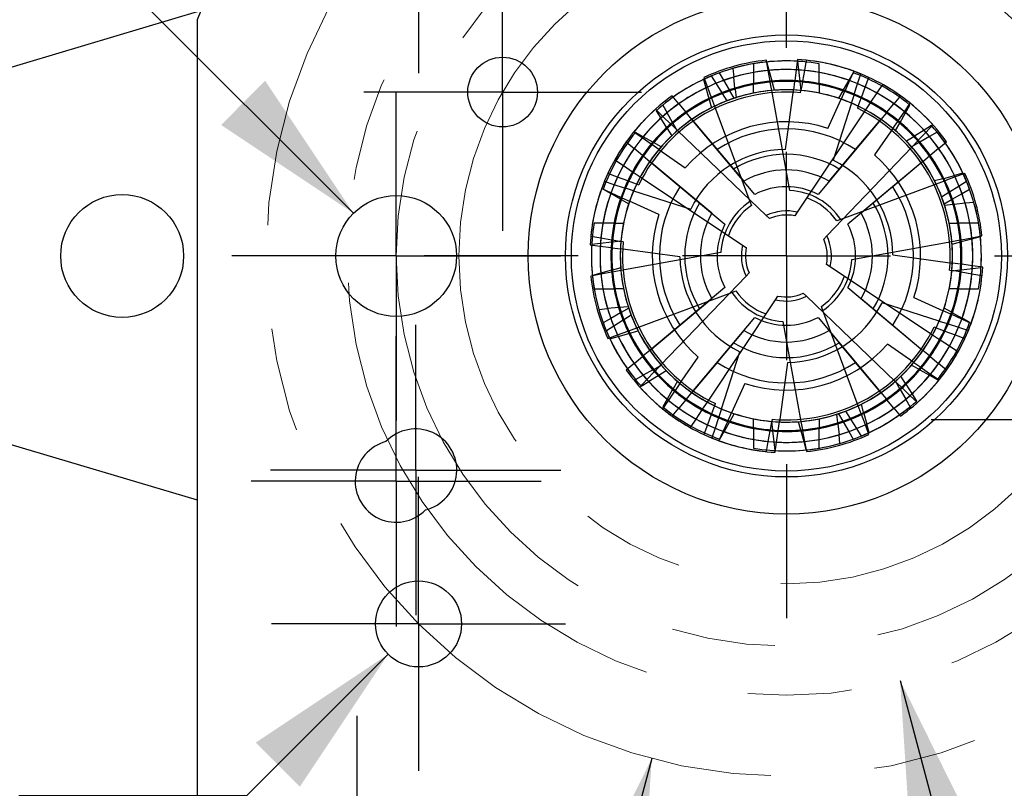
# Model space of a CAD drawing. Header units: inches. Extents: x 0 to 11, y 0 to 8.5.
# Tile 6 of 23: x 3.465 to 4.411, y 3.06 to 3.799. Entities that reach past the tile are written whole.
import ezdxf

# ---------------------------------------------------------------- set-up
doc = ezdxf.new("R2010")
doc.units = ezdxf.units.IN
doc.header["$MEASUREMENT"] = 0
doc.linetypes.add('CENTERX2', pattern=[0.8, 0.5, -0.1, 0.1, -0.1])
doc.layers.add('CENTER', color=40, linetype='CENTERX2')
doc.layers.add('DIMENSIONS', color=140, linetype='Continuous', lineweight=25)
doc.styles.add('SLDTEXTSTYLE0', font='TXT', dxfattribs={"width": 0.75})
doc.dimstyles.new('SLDDIMSTYLE4', dxfattribs={"dimtxt": 0.125, "dimasz": 0.15, "dimexe": 0, "dimexo": 0.0625, "dimgap": 0.03125, "dimtad": 0, "dimtih": 1, "dimtoh": 1, "dimrnd": 1e-09, "dimdsep": 46, "dimtxsty": 'SLDTEXTSTYLE0', "dimsah": 1, "dimcen": 0, "dimadec": 0, "dimazin": 2, "dimtfac": 1, "dimtofl": 0, "dimtmove": 0, "dimatfit": 3, "dimfxl": 0, "dimfrac": 2, "dimtolj": 1, "dimtzin": 12, "dimarcsym": 0})
doc.dimstyles.new('SLDDIMSTYLE7', dxfattribs={"dimtxt": 0.125, "dimasz": 0.15, "dimexe": 0, "dimexo": 0.0625, "dimgap": 0.03125, "dimtad": 0, "dimtih": 1, "dimtoh": 1, "dimrnd": 1e-09, "dimzin": 4, "dimdsep": 46, "dimtxsty": 'SLDTEXTSTYLE0', "dimsah": 1, "dimcen": 0, "dimadec": 0, "dimazin": 1, "dimtfac": 1, "dimtofl": 0, "dimtmove": 0, "dimatfit": 3, "dimfxl": 0, "dimfrac": 2, "dimtolj": 1, "dimtzin": 12, "dimarcsym": 0})
doc.dimstyles.new('SLDDIMSTYLE8', dxfattribs={"dimtxt": 0.125, "dimasz": 0.15, "dimexe": 0, "dimexo": 0.0625, "dimgap": 0.03125, "dimtad": 0, "dimtih": 1, "dimtoh": 1, "dimrnd": 1e-09, "dimdsep": 46, "dimtxsty": 'SLDTEXTSTYLE0', "dimsah": 1, "dimcen": 0, "dimadec": 0, "dimazin": 2, "dimtfac": 1, "dimtofl": 0, "dimtmove": 0, "dimatfit": 3, "dimfxl": 0, "dimfrac": 2, "dimtolj": 1, "dimtzin": 12, "dimarcsym": 0})

# ---------------------------------------------------------------- blocks, each defined once
blk = doc.blocks.new('_D_9')
at = {"layer": 'DIMENSIONS'}
for p, q in [((4.07236, 3.08908), (3.77513, 1.97981)), ((3.10761, 1.99822), (3.06952, 1.99822)), ((3.06952, 1.99822), (3.06952, 1.79978)), ((3.43087, 1.99822), (3.46896, 1.99822)), ((3.46896, 1.99822), (3.46896, 1.79978)), ((3.77513, 1.97981), (3.52513, 1.97981)), ((3.06952, 1.79978), (3.10761, 1.79978)), ((3.46896, 1.79978), (3.43087, 1.79978))]:
    blk.add_line(p, q, dxfattribs=at)
blk.add_solid([(4.07236, 3.08908), (4.00456, 2.95195), (4.06251, 2.93643)], dxfattribs=at)
at = {"layer": 'DIMENSIONS', "char_height": 0.125, "attachment_point": 1, "style": 'SLDTEXTSTYLE0'}
for s, insert in [('%%c', (3.01335, 2.18474)), ('1.00', (3.20187, 2.18474)), ('25.4', (3.10761, 1.96091))]:
    blk.add_mtext(s, dxfattribs=dict(at, insert=insert))
blk = doc.blocks.new('_D_10')
at = {"layer": 'DIMENSIONS'}
for p, q in [((4.31104, 3.16425), (4.6447, 1.91899)), ((4.98896, 1.9374), (4.95087, 1.9374)), ((4.95087, 1.9374), (4.95087, 1.73896)), ((5.31222, 1.9374), (5.35031, 1.9374)), ((5.35031, 1.9374), (5.35031, 1.73896)), ((4.6447, 1.91899), (4.8947, 1.91899)), ((4.95087, 1.73896), (4.98896, 1.73896)), ((5.35031, 1.73896), (5.31222, 1.73896))]:
    blk.add_line(p, q, dxfattribs=at)
blk.add_solid([(4.31104, 3.16425), (4.32088, 3.01159), (4.37884, 3.02712)], dxfattribs=at)
at = {"layer": 'DIMENSIONS', "char_height": 0.125, "attachment_point": 1, "style": 'SLDTEXTSTYLE0'}
for s, insert in [('%%c', (4.8947, 2.12392)), ('0.84', (5.08322, 2.12392)), ('21.4', (4.98896, 1.90009))]:
    blk.add_mtext(s, dxfattribs=dict(at, insert=insert))
blk = doc.blocks.new('_D_11')
at = {"layer": 'DIMENSIONS'}
for p, q in [((3.14276, 4.26852), (3.10467, 4.26852)), ((3.10467, 4.26852), (3.10467, 4.07008)), ((3.46602, 4.26852), (3.50411, 4.26852)), ((3.50411, 4.26852), (3.50411, 4.07008)), ((3.81028, 4.25012), (3.56028, 4.25012)), ((4.01427, 3.8968), (3.81028, 4.25012)), ((3.10467, 4.07008), (3.14276, 4.07008)), ((3.50411, 4.07008), (3.46602, 4.07008))]:
    blk.add_line(p, q, dxfattribs=at)
blk.add_solid([(4.01427, 3.8968), (3.96525, 4.0417), (3.91329, 4.0117)], dxfattribs=at)
at = {"layer": 'DIMENSIONS', "char_height": 0.125, "attachment_point": 1, "style": 'SLDTEXTSTYLE0'}
for s, insert in [('%%c', (3.0485, 4.45505)), ('0.75', (3.23702, 4.45505)), ('19.1', (3.14276, 4.23122))]:
    blk.add_mtext(s, dxfattribs=dict(at, insert=insert))
blk = doc.blocks.new('_D_12')
at = {"layer": 'DIMENSIONS'}
for p, q in [((5.00028, 4.37723), (4.96219, 4.37723)), ((4.96219, 4.37723), (4.96219, 4.17879)), ((5.32354, 4.37723), (5.36163, 4.37723)), ((5.36163, 4.37723), (5.36163, 4.17879)), ((4.35925, 3.84481), (4.65602, 4.35882)), ((4.65602, 4.35882), (4.90602, 4.35882)), ((4.96219, 4.17879), (5.00028, 4.17879)), ((5.36163, 4.17879), (5.32354, 4.17879))]:
    blk.add_line(p, q, dxfattribs=at)
blk.add_solid([(4.35925, 3.84481), (4.46023, 3.95971), (4.40827, 3.98971)], dxfattribs=at)
at = {"layer": 'DIMENSIONS', "char_height": 0.125, "attachment_point": 1, "style": 'SLDTEXTSTYLE0'}
for s, insert in [('%%c', (4.90602, 4.56375)), ('0.63', (5.09453, 4.56375)), ('16.0', (5.00028, 4.33992))]:
    blk.add_mtext(s, dxfattribs=dict(at, insert=insert))
blk = doc.blocks.new('_D_15')
at = {"layer": 'DIMENSIONS'}
for p, q in [((3.81898, 3.18926), (3.68291, 3.05319)), ((3.68291, 3.05319), (3.46416, 3.05319)), ((3.03032, 2.90987), (2.99223, 2.90987)), ((2.99223, 2.90987), (2.99223, 2.71143)), ((3.26122, 2.90987), (3.29931, 2.90987)), ((3.29931, 2.90987), (3.29931, 2.71143)), ((2.99223, 2.71143), (3.03032, 2.71143)), ((3.29931, 2.71143), (3.26122, 2.71143))]:
    blk.add_line(p, q, dxfattribs=at)
blk.add_solid([(3.81898, 3.18926), (3.6917, 3.10441), (3.73413, 3.06198)], dxfattribs=at)
at = {"layer": 'DIMENSIONS', "char_height": 0.125, "attachment_point": 1, "style": 'SLDTEXTSTYLE0'}
for s, insert in [('2X', (3.04881, 3.25803)), ('%%c', (2.88988, 3.0964)), ('0.08', (3.0784, 3.0964)), ('2.1', (3.03032, 2.87257))]:
    blk.add_mtext(s, dxfattribs=dict(at, insert=insert))
blk = doc.blocks.new('_D_16')
at = {"layer": 'DIMENSIONS'}
for p, q in [((3.49988, 3.89893), (3.28113, 3.89893)), ((3.78571, 3.6131), (3.49988, 3.89893)), ((2.84729, 3.75561), (2.80921, 3.75561)), ((2.80921, 3.75561), (2.80921, 3.55717)), ((3.0782, 3.75561), (3.11628, 3.75561)), ((3.11628, 3.75561), (3.11628, 3.55717)), ((2.80921, 3.55717), (2.84729, 3.55717)), ((3.11628, 3.55717), (3.0782, 3.55717))]:
    blk.add_line(p, q, dxfattribs=at)
blk.add_solid([(3.78571, 3.6131), (3.70085, 3.74038), (3.65843, 3.69796)], dxfattribs=at)
at = {"layer": 'DIMENSIONS', "char_height": 0.125, "attachment_point": 1, "style": 'SLDTEXTSTYLE0'}
for s, insert in [('2X', (2.86578, 4.10377)), ('%%c', (2.70686, 3.94213)), ('0.12', (2.89537, 3.94213)), ('3.0', (2.84729, 3.71831))]:
    blk.add_mtext(s, dxfattribs=dict(at, insert=insert))
blk = doc.blocks.new('SW_CENTERMARKSYMBOL_4')
at = {"layer": 'CENTER', "color": 0}
for p, q in [((0, 0.1), (0, 0.178)), ((0, 0), (0, 0.1)), ((-0.1, 0), (-0.178, 0)), ((0, 0), (-0.1, 0)), ((0, 0), (0, -0.1)), ((0, 0), (0.1, 0)), ((0.1, 0), (0.178, 0)), ((0, -0.1), (0, -0.178))]:
    blk.add_line(p, q, dxfattribs=at)
blk = doc.blocks.new('SW_CENTERMARKSYMBOL_7')
at = {"layer": 'CENTER', "color": 0}
for p, q in [((0, 0.1), (0, 0.178)), ((0, 0), (0, 0.1)), ((-0.1, 0), (-0.178, 0)), ((0, 0), (-0.1, 0)), ((0, 0), (0, -0.1)), ((0, 0), (0.1, 0)), ((0.1, 0), (0.178, 0)), ((0, -0.1), (0, -0.178))]:
    blk.add_line(p, q, dxfattribs=at)
blk = doc.blocks.new('SW_CENTERMARKSYMBOL_8')
at = {"layer": 'CENTER', "color": 0}
for p, q in [((0, 0.1), (0, 0.15807)), ((0, 0), (0, 0.1)), ((-0.1, 0), (-0.15807, 0)), ((0, 0), (-0.1, 0)), ((0, 0), (0, -0.1)), ((0, 0), (0.1, 0)), ((0.1, 0), (0.15807, 0)), ((0, -0.1), (0, -0.15807))]:
    blk.add_line(p, q, dxfattribs=at)
blk = doc.blocks.new('SW_CENTERMARKSYMBOL_9')
at = {"layer": 'CENTER', "color": 0}
for p, q in [((0, 0.1), (0, 0.13346)), ((0, 0), (0, 0.1)), ((-0.1, 0), (-0.13346, 0)), ((0, 0), (-0.1, 0)), ((0, 0), (0, -0.1)), ((0, 0), (0.1, 0)), ((0.1, 0), (0.13346, 0)), ((0, -0.1), (0, -0.13346))]:
    blk.add_line(p, q, dxfattribs=at)
blk = doc.blocks.new('SW_CENTERMARKSYMBOL_11')
at = {"layer": 'CENTER', "color": 0}
for p, q in [((0, 0.1), (0, 0.13346)), ((0, 0), (0, 0.1)), ((-0.1, 0), (-0.13346, 0)), ((0, 0), (-0.1, 0)), ((0, 0), (0, -0.1)), ((0, 0), (0.1, 0)), ((0.1, 0), (0.13346, 0)), ((0, -0.1), (0, -0.13346))]:
    blk.add_line(p, q, dxfattribs=at)
blk = doc.blocks.new('SW_CENTERMARKSYMBOL_15')
at = {"layer": 'CENTER', "color": 0}
for p, q in [((0, 0.1), (0, 0.1395)), ((0, 0), (0, 0.1)), ((-0.1, 0), (-0.1395, 0)), ((0, 0), (-0.1, 0)), ((0, 0), (0, -0.1)), ((0, 0), (0.1, 0)), ((0.1, 0), (0.1395, 0)), ((0, -0.1), (0, -0.1395))]:
    blk.add_line(p, q, dxfattribs=at)
blk = doc.blocks.new('SW_CENTERMARKSYMBOL_16')
at = {"layer": 'CENTER', "color": 0}
for p, q in [((0, 0.1), (0, 0.13937)), ((0, 0), (0, 0.1)), ((-0.1, 0), (-0.13937, 0)), ((0, 0), (-0.1, 0)), ((0, 0), (0, -0.1)), ((0, 0), (0.1, 0)), ((0.1, 0), (0.13937, 0)), ((0, -0.1), (0, -0.13937))]:
    blk.add_line(p, q, dxfattribs=at)
blk = doc.blocks.new('SW_CENTERMARKSYMBOL_17')
at = {"layer": 'CENTER', "color": 0}
for p, q in [((0, 0.1), (0, 0.14134)), ((0, 0), (0, 0.1)), ((-0.1, 0), (-0.14134, 0)), ((0, 0), (-0.1, 0)), ((0, 0), (0, -0.1)), ((0, 0), (0.1, 0)), ((0.1, 0), (0.14134, 0)), ((0, -0.1), (0, -0.14134))]:
    blk.add_line(p, q, dxfattribs=at)
blk = doc.blocks.new('SW_CENTERMARKSYMBOL_18')
at = {"layer": 'CENTER', "color": 0}
for p, q in [((0, 0.1), (0, 0.178)), ((0, 0), (0, 0.1)), ((-0.1, 0), (-0.178, 0)), ((0, 0), (-0.1, 0)), ((0, 0), (0, -0.1)), ((0, 0), (0.1, 0)), ((0.1, 0), (0.178, 0)), ((0, -0.1), (0, -0.178))]:
    blk.add_line(p, q, dxfattribs=at)
blk = doc.blocks.new('SW_CENTERMARKSYMBOL_20')
at = {"layer": 'CENTER', "color": 0}
for p, q in [((0, 0.2), (0, 0.34803)), ((0, 0), (0, 0.1)), ((-0.2, 0), (-0.34803, 0)), ((0, 0), (-0.1, 0)), ((0, 0), (0, -0.1)), ((0, 0), (0.1, 0)), ((0.2, 0), (0.34803, 0)), ((0, -0.2), (0, -0.34803))]:
    blk.add_line(p, q, dxfattribs=at)

msp = doc.modelspace()

# ---------------------------------------------------------------- linework, layer by layer
for p, q in [((3.63878, 3.80747), (3.25976, 3.69468)), ((3.63534, 3.79908), (3.63534, 2.62358)), ((4.18426, 3.75032), (4.1825, 3.76003)), ((4.18516, 3.7504), (4.18292, 3.75849)), ((4.21249, 3.76071), (4.21116, 3.75093)), ((4.21379, 3.75077), (4.21288, 3.75911)), ((4.22092, 3.76004), (4.21917, 3.75033)), ((4.14179, 3.74083), (4.13763, 3.74813)), ((4.15026, 3.75223), (4.15118, 3.74388)), ((4.17027, 3.75678), (4.17027, 3.74838)), ((4.17027, 3.74838), (4.17027, 3.73768)), ((4.18615, 3.73992), (4.18426, 3.75032)), ((4.18801, 3.74008), (4.18516, 3.7504)), ((4.21116, 3.75093), (4.20975, 3.74046)), ((4.21497, 3.74013), (4.21379, 3.75077)), ((4.21917, 3.75033), (4.21728, 3.73993)), ((4.23326, 3.74838), (4.23326, 3.75678)), ((4.23326, 3.73768), (4.23326, 3.74838)), ((4.2658, 3.74817), (4.26165, 3.74087)), ((4.26659, 3.74955), (4.26249, 3.74057)), ((4.1222, 3.74171), (4.12444, 3.73362)), ((4.12239, 3.74354), (4.12583, 3.73428)), ((4.13429, 3.73798), (4.12981, 3.74508)), ((4.14709, 3.73153), (4.14179, 3.74083)), ((4.15235, 3.73324), (4.15118, 3.74388)), ((4.18776, 3.73105), (4.1863, 3.73911)), ((4.19044, 3.73127), (4.18823, 3.73927)), ((4.20964, 3.73964), (4.20854, 3.73152)), ((4.21597, 3.73104), (4.21506, 3.73929)), ((4.21714, 3.73912), (4.21568, 3.73106)), ((4.26165, 3.74087), (4.25635, 3.73157)), ((4.26249, 3.74057), (4.25811, 3.73095)), ((4.27026, 3.73756), (4.27328, 3.74696)), ((4.27761, 3.73433), (4.28104, 3.74359)), ((4.12444, 3.73362), (4.12729, 3.72331)), ((4.12583, 3.73428), (4.12951, 3.72438)), ((4.14, 3.72893), (4.13429, 3.73798)), ((4.15162, 3.72359), (4.14751, 3.7308)), ((4.15244, 3.73241), (4.15335, 3.72415)), ((4.17027, 3.73684), (4.17027, 3.73768)), ((4.17027, 3.72853), (4.17027, 3.73684)), ((4.20522, 3.63494), (4.18776, 3.73105)), ((4.20083, 3.6744), (4.20854, 3.73152)), ((4.21529, 3.72894), (4.21568, 3.73106)), ((4.23326, 3.73768), (4.23326, 3.73684)), ((4.23326, 3.73684), (4.23326, 3.72853)), ((4.25593, 3.73084), (4.25182, 3.72362)), ((4.25777, 3.7302), (4.25437, 3.72275)), ((4.26704, 3.7275), (4.27026, 3.73756)), ((4.27393, 3.72442), (4.27761, 3.73433)), ((4.28858, 3.72874), (4.28272, 3.71994)), ((4.29405, 3.73695), (4.28858, 3.72874)), ((4.09835, 3.71831), (4.09201, 3.72588)), ((4.12752, 3.7225), (4.12973, 3.71449)), ((4.1298, 3.7236), (4.13265, 3.71593)), ((4.14488, 3.72119), (4.14045, 3.72821)), ((4.24158, 3.69468), (4.25437, 3.72275)), ((4.26428, 3.71892), (4.26678, 3.72671)), ((4.26678, 3.72671), (4.26702, 3.72745)), ((4.2708, 3.71597), (4.27364, 3.72365)), ((4.28226, 3.71925), (4.27772, 3.71244)), ((4.31153, 3.72588), (4.30519, 3.71831)), ((4.08298, 3.70612), (4.07585, 3.71295)), ((4.07654, 3.71146), (4.08102, 3.70436)), ((4.08291, 3.71692), (4.08706, 3.70963)), ((4.09835, 3.71831), (4.10513, 3.71021)), ((4.10567, 3.70957), (4.10513, 3.71021)), ((4.13265, 3.71593), (4.1667, 3.62437)), ((4.27772, 3.71244), (4.21218, 3.61408)), ((4.26428, 3.71892), (4.24667, 3.66403)), ((4.2708, 3.71597), (4.27005, 3.71395)), ((4.2984, 3.71021), (4.30519, 3.71831)), ((4.3092, 3.70199), (4.3152, 3.71068)), ((4.31109, 3.7004), (4.31639, 3.70971)), ((4.3152, 3.71068), (4.32081, 3.71881)), ((4.31639, 3.70971), (4.32054, 3.717)), ((4.08673, 3.69531), (4.08102, 3.70436)), ((4.09061, 3.69881), (4.08298, 3.70612)), ((4.09237, 3.70033), (4.08706, 3.70963)), ((4.11092, 3.7033), (4.10567, 3.70957)), ((4.11092, 3.7033), (4.13519, 3.67433)), ((4.11092, 3.7033), (4.15097, 3.65548)), ((4.11092, 3.7033), (4.16074, 3.64382)), ((4.17131, 3.6312), (4.11092, 3.7033)), ((4.29261, 3.7033), (4.23222, 3.6312)), ((4.2428, 3.64382), (4.29261, 3.7033)), ((4.25257, 3.65548), (4.29261, 3.7033)), ((4.26835, 3.67433), (4.29261, 3.7033)), ((4.29787, 3.70957), (4.29261, 3.7033)), ((4.30408, 3.69457), (4.30873, 3.7013)), ((4.30873, 3.7013), (4.3092, 3.70199)), ((4.06313, 3.68548), (4.055, 3.69108)), ((4.0641, 3.68666), (4.05681, 3.69081)), ((4.08718, 3.69459), (4.09161, 3.68757)), ((4.09121, 3.69824), (4.09061, 3.69881)), ((4.09712, 3.69258), (4.09121, 3.69824)), ((4.09278, 3.6996), (4.0969, 3.69239)), ((4.18246, 3.61081), (4.09712, 3.69258)), ((4.30408, 3.69457), (4.28656, 3.66917)), ((4.30656, 3.69245), (4.31068, 3.69967)), ((4.33409, 3.69279), (4.32503, 3.68708)), ((4.32854, 3.6832), (4.33585, 3.69083)), ((4.34118, 3.69727), (4.33409, 3.69279)), ((4.33585, 3.69083), (4.34268, 3.69796)), ((4.34665, 3.6909), (4.33936, 3.68675)), ((4.04793, 3.6818), (4.0555, 3.67546)), ((4.07182, 3.67948), (4.06313, 3.68548)), ((4.07341, 3.68136), (4.0641, 3.68666)), ((4.32432, 3.68663), (4.3173, 3.6822)), ((4.3223, 3.67669), (4.32797, 3.6826)), ((4.33936, 3.68675), (4.33006, 3.68144)), ((4.34803, 3.67546), (4.3556, 3.6818)), ((4.0636, 3.66868), (4.0555, 3.67546)), ((4.07924, 3.67436), (4.07251, 3.679)), ((4.08136, 3.67684), (4.07414, 3.68095)), ((4.07924, 3.67436), (4.10464, 3.65684)), ((4.24054, 3.59135), (4.3223, 3.67669)), ((4.32933, 3.68103), (4.32211, 3.67691)), ((4.34803, 3.67546), (4.33993, 3.66868)), ((4.03686, 3.66432), (4.04507, 3.65885)), ((4.06424, 3.66814), (4.07051, 3.66289)), ((4.09948, 3.63862), (4.07051, 3.66289)), ((4.11833, 3.62284), (4.07051, 3.66289)), ((4.12999, 3.61307), (4.07051, 3.66289)), ((4.07051, 3.66289), (4.14261, 3.6025)), ((4.33302, 3.66289), (4.26093, 3.6025)), ((4.33302, 3.66289), (4.27355, 3.61307)), ((4.33302, 3.66289), (4.28521, 3.62284)), ((4.33302, 3.66289), (4.30406, 3.63862)), ((4.33302, 3.66289), (4.3393, 3.66814)), ((4.04507, 3.65885), (4.05387, 3.65299)), ((4.03625, 3.64054), (4.02685, 3.64355)), ((4.03948, 3.64788), (4.03022, 3.65132)), ((4.04939, 3.64421), (4.03948, 3.64788)), ((4.05016, 3.64392), (4.04939, 3.64421)), ((4.05784, 3.64107), (4.05016, 3.64392)), ((4.05456, 3.65253), (4.06137, 3.64799)), ((4.06137, 3.64799), (4.15973, 3.58246)), ((4.35222, 3.6463), (4.34421, 3.64408)), ((4.35333, 3.64401), (4.34566, 3.64116)), ((4.35303, 3.64652), (4.36335, 3.64937)), ((4.36401, 3.64798), (4.35411, 3.6443)), ((4.37144, 3.65161), (4.36335, 3.64937)), ((4.37326, 3.65142), (4.36401, 3.64798)), ((4.36771, 3.63952), (4.3748, 3.644)), ((4.02426, 3.63686), (4.03324, 3.63276)), ((4.02565, 3.63607), (4.03294, 3.63192)), ((4.04631, 3.63731), (4.03625, 3.64054)), ((4.0471, 3.63706), (4.04631, 3.63731)), ((4.05489, 3.63455), (4.0471, 3.63706)), ((4.05489, 3.63455), (4.10978, 3.61694)), ((4.05784, 3.64107), (4.05986, 3.64032)), ((4.34566, 3.64116), (4.25409, 3.60711)), ((4.35865, 3.63381), (4.36771, 3.63952)), ((4.37056, 3.63202), (4.37785, 3.63618)), ((4.04224, 3.62662), (4.03294, 3.63192)), ((4.03324, 3.63276), (4.04286, 3.62838)), ((4.04297, 3.62621), (4.05019, 3.6221)), ((4.04361, 3.62804), (4.05106, 3.62464)), ((4.07913, 3.61185), (4.05106, 3.62464)), ((4.35092, 3.62893), (4.35794, 3.63336)), ((4.35331, 3.62219), (4.36053, 3.6263)), ((4.36126, 3.62672), (4.37056, 3.63202)), ((4.1667, 3.62437), (4.16811, 3.62057)), ((4.36213, 3.62137), (4.35388, 3.62046)), ((4.37361, 3.62263), (4.36297, 3.62146)), ((4.38195, 3.62355), (4.37361, 3.62263)), ((4.18551, 3.6079), (4.18246, 3.61081)), ((4.21218, 3.61408), (4.20985, 3.61057)), ((4.25409, 3.60711), (4.25029, 3.6057)), ((4.02543, 3.60354), (4.01703, 3.60354)), ((4.03613, 3.60354), (4.02543, 3.60354)), ((4.03613, 3.60354), (4.03697, 3.60354)), ((4.03697, 3.60354), (4.04528, 3.60354)), ((4.35826, 3.60354), (4.36657, 3.60354)), ((4.36657, 3.60354), (4.36741, 3.60354)), ((4.37811, 3.60354), (4.36741, 3.60354)), ((4.3865, 3.60354), (4.37811, 3.60354)), ((4.01377, 3.5912), (4.02348, 3.58944)), ((4.02348, 3.58944), (4.03388, 3.58756)), ((4.03469, 3.58741), (4.04275, 3.58595)), ((4.23762, 3.58831), (4.24054, 3.59135)), ((4.36078, 3.58605), (4.36883, 3.58751)), ((4.36883, 3.58751), (4.36965, 3.58766)), ((4.36965, 3.58766), (4.38005, 3.58955)), ((4.36981, 3.5858), (4.38013, 3.58865)), ((4.38005, 3.58955), (4.38976, 3.59131)), ((4.38013, 3.58865), (4.38822, 3.59089)), ((4.0131, 3.58276), (4.02288, 3.58144)), ((4.02304, 3.58407), (4.0147, 3.58315)), ((4.02288, 3.58144), (4.03335, 3.58002)), ((4.03368, 3.58524), (4.02304, 3.58407)), ((4.03417, 3.57991), (4.04229, 3.57881)), ((4.04277, 3.58624), (4.03452, 3.58533)), ((4.09941, 3.5711), (4.04229, 3.57881)), ((4.04487, 3.58557), (4.04275, 3.58595)), ((4.15973, 3.58246), (4.16324, 3.58012)), ((4.26467, 3.56859), (4.36078, 3.58605)), ((4.36099, 3.58337), (4.369, 3.58558)), ((4.13887, 3.57549), (4.04276, 3.55803)), ((4.30413, 3.57299), (4.36125, 3.56527)), ((4.03373, 3.55828), (4.02341, 3.55543)), ((4.04254, 3.56072), (4.03454, 3.5585)), ((4.2438, 3.56163), (4.2403, 3.56396)), ((4.34217, 3.49609), (4.2438, 3.56163)), ((4.35867, 3.55852), (4.36079, 3.55813)), ((4.36076, 3.55784), (4.36902, 3.55875)), ((4.36936, 3.56417), (4.36125, 3.56527)), ((4.36986, 3.55884), (4.3805, 3.56002)), ((4.38066, 3.56265), (4.37019, 3.56406)), ((4.3805, 3.56002), (4.38884, 3.56093)), ((4.39044, 3.56133), (4.38066, 3.56265)), ((4.02349, 3.55453), (4.01378, 3.55277)), ((4.02341, 3.55543), (4.01532, 3.55319)), ((4.03389, 3.55642), (4.02349, 3.55453)), ((4.0347, 3.55657), (4.03389, 3.55642)), ((4.04276, 3.55803), (4.0347, 3.55657)), ((4.163, 3.55274), (4.08123, 3.46739)), ((4.16592, 3.55578), (4.163, 3.55274)), ((4.36884, 3.55667), (4.36079, 3.55813)), ((4.38006, 3.55465), (4.36966, 3.55653)), ((4.38977, 3.55289), (4.38006, 3.55465)), ((4.01703, 3.54055), (4.02543, 3.54055)), ((4.02543, 3.54055), (4.03613, 3.54055)), ((4.03697, 3.54055), (4.03613, 3.54055)), ((4.04528, 3.54055), (4.03697, 3.54055)), ((4.14261, 3.54159), (4.07051, 3.4812)), ((4.26093, 3.54159), (4.33302, 3.4812)), ((4.36657, 3.54055), (4.35826, 3.54055)), ((4.36741, 3.54055), (4.36657, 3.54055)), ((4.36741, 3.54055), (4.37811, 3.54055)), ((4.37811, 3.54055), (4.3865, 3.54055)), ((4.05788, 3.50292), (4.14944, 3.53697)), ((4.07051, 3.4812), (4.12999, 3.53101)), ((4.12582, 3.43164), (4.19135, 3.53001)), ((4.14944, 3.53697), (4.15325, 3.53838)), ((4.19135, 3.53001), (4.19369, 3.53351)), ((4.21803, 3.53619), (4.22107, 3.53327)), ((4.22107, 3.53327), (4.30642, 3.45151)), ((4.27355, 3.53101), (4.33302, 3.4812)), ((4.32441, 3.53223), (4.35248, 3.51944)), ((4.02158, 3.52054), (4.02993, 3.52145)), ((4.04057, 3.52262), (4.02993, 3.52145)), ((4.0414, 3.52272), (4.04966, 3.52362)), ((4.05022, 3.52189), (4.04301, 3.51778)), ((4.07051, 3.4812), (4.11833, 3.52124)), ((4.23684, 3.51972), (4.23543, 3.52352)), ((4.28521, 3.52124), (4.33302, 3.4812)), ((4.34865, 3.50953), (4.29376, 3.52714)), ((4.36056, 3.51788), (4.35335, 3.52199)), ((4.03298, 3.51206), (4.02569, 3.5079)), ((4.04228, 3.51736), (4.03298, 3.51206)), ((4.05262, 3.51516), (4.0456, 3.51072)), ((4.11092, 3.44079), (4.17131, 3.51289)), ((4.23222, 3.51289), (4.29261, 3.44079)), ((4.27089, 3.42815), (4.23684, 3.51972)), ((4.35993, 3.51604), (4.35248, 3.51944)), ((4.3703, 3.51132), (4.36068, 3.5157)), ((4.3613, 3.51746), (4.3706, 3.51216)), ((4.37928, 3.50722), (4.3703, 3.51132)), ((4.37789, 3.50801), (4.3706, 3.51216)), ((4.03583, 3.50456), (4.02873, 3.50008)), ((4.04488, 3.51027), (4.03583, 3.50456)), ((4.05021, 3.50007), (4.05788, 3.50292)), ((4.07051, 3.4812), (4.09948, 3.50546)), ((4.19832, 3.50914), (4.21578, 3.41303)), ((4.30406, 3.50546), (4.33302, 3.4812)), ((4.3457, 3.50301), (4.34368, 3.50376)), ((4.3457, 3.50301), (4.35337, 3.50017)), ((4.34865, 3.50953), (4.35644, 3.50703)), ((4.35723, 3.50677), (4.36729, 3.50355)), ((4.36729, 3.50355), (4.37669, 3.50053)), ((4.03027, 3.49266), (4.03953, 3.4961)), ((4.0321, 3.49248), (4.04019, 3.49471)), ((4.03953, 3.4961), (4.04943, 3.49978)), ((4.04019, 3.49471), (4.0505, 3.49756)), ((4.05132, 3.49779), (4.05932, 3.5)), ((4.16074, 3.50026), (4.11092, 3.44079)), ((4.29261, 3.44079), (4.2428, 3.50026)), ((4.34898, 3.49155), (4.34217, 3.49609)), ((4.35337, 3.50017), (4.35415, 3.49988)), ((4.35415, 3.49988), (4.36406, 3.4962)), ((4.36406, 3.4962), (4.37331, 3.49277)), ((4.15097, 3.4886), (4.11092, 3.44079)), ((4.29261, 3.44079), (4.25257, 3.4886)), ((4.32429, 3.46973), (4.2989, 3.48725)), ((4.35846, 3.48524), (4.34967, 3.49109)), ((4.36668, 3.47976), (4.35846, 3.48524)), ((4.0555, 3.46862), (4.0636, 3.47541)), ((4.06424, 3.47594), (4.0636, 3.47541)), ((4.07051, 3.4812), (4.06424, 3.47594)), ((4.09945, 3.44952), (4.11697, 3.47491)), ((4.13926, 3.42516), (4.15687, 3.48005)), ((4.3393, 3.47594), (4.33302, 3.4812)), ((4.33993, 3.47541), (4.34803, 3.46862)), ((4.0555, 3.46862), (4.04793, 3.46228)), ((4.07421, 3.46306), (4.08142, 3.46717)), ((4.08123, 3.46739), (4.07557, 3.46148)), ((4.13519, 3.46976), (4.11092, 3.44079)), ((4.20271, 3.46968), (4.195, 3.41256)), ((4.29261, 3.44079), (4.26835, 3.46976)), ((4.32218, 3.46725), (4.3294, 3.46313)), ((4.32429, 3.46973), (4.33103, 3.46508)), ((4.33171, 3.46461), (4.34041, 3.45861)), ((4.3556, 3.46228), (4.34803, 3.46862)), ((4.05689, 3.45318), (4.06418, 3.45734)), ((4.07348, 3.46264), (4.06418, 3.45734)), ((4.075, 3.46088), (4.06769, 3.45325)), ((4.0785, 3.457), (4.06945, 3.45129)), ((4.07557, 3.46148), (4.075, 3.46088)), ((4.07922, 3.45745), (4.08624, 3.46189)), ((4.31636, 3.44949), (4.31192, 3.45651)), ((4.33013, 3.46272), (4.33943, 3.45742)), ((4.33943, 3.45742), (4.34673, 3.45327)), ((4.34041, 3.45861), (4.34854, 3.453)), ((3.25976, 3.4494), (3.63534, 3.33763)), ((4.06769, 3.45325), (4.06086, 3.44612)), ((4.06235, 3.44681), (4.06945, 3.45129)), ((4.09697, 3.45163), (4.09286, 3.44441)), ((4.09945, 3.44952), (4.09481, 3.44278)), ((4.16196, 3.4494), (4.14917, 3.42133)), ((4.30642, 3.45151), (4.31233, 3.44584)), ((4.31075, 3.44448), (4.30664, 3.4517)), ((4.31233, 3.44584), (4.31293, 3.44527)), ((4.31293, 3.44527), (4.32056, 3.43796)), ((4.32252, 3.43972), (4.31681, 3.44878)), ((4.09245, 3.44368), (4.08715, 3.43438)), ((4.09433, 3.4421), (4.08833, 3.4334)), ((4.10567, 3.43451), (4.11092, 3.44079)), ((4.29261, 3.44079), (4.29787, 3.43451)), ((4.31117, 3.44375), (4.31647, 3.43445)), ((4.32056, 3.43796), (4.32769, 3.43113)), ((4.327, 3.43263), (4.32252, 3.43972)), ((4.08833, 3.4334), (4.08273, 3.42527)), ((4.08715, 3.43438), (4.083, 3.42708)), ((4.10513, 3.43388), (4.09835, 3.42578)), ((4.12128, 3.42483), (4.12582, 3.43164)), ((4.13274, 3.42811), (4.12989, 3.42044)), ((4.13274, 3.42811), (4.13349, 3.43013)), ((4.27374, 3.42048), (4.27089, 3.42815)), ((4.27602, 3.42159), (4.27381, 3.4296)), ((4.30519, 3.42578), (4.2984, 3.43388)), ((4.32063, 3.42716), (4.31647, 3.43445)), ((4.09201, 3.41821), (4.09835, 3.42578)), ((4.11496, 3.41535), (4.12082, 3.42414)), ((4.12961, 3.41966), (4.12593, 3.40975)), ((4.12989, 3.42044), (4.12961, 3.41966)), ((4.1365, 3.41658), (4.13327, 3.40652)), ((4.13676, 3.41737), (4.1365, 3.41658)), ((4.13926, 3.42516), (4.13676, 3.41737)), ((4.14577, 3.41388), (4.14917, 3.42133)), ((4.1476, 3.41325), (4.15171, 3.42047)), ((4.25109, 3.41168), (4.25019, 3.41993)), ((4.25192, 3.4205), (4.25603, 3.41328)), ((4.25865, 3.42289), (4.26309, 3.41587)), ((4.27771, 3.4098), (4.27403, 3.4197)), ((4.27625, 3.42078), (4.2791, 3.41046)), ((4.30519, 3.42578), (4.31153, 3.41821)), ((4.10949, 3.40713), (4.11496, 3.41535)), ((4.12593, 3.40975), (4.12249, 3.4005)), ((4.14105, 3.40351), (4.14543, 3.41313)), ((4.14719, 3.41251), (4.14189, 3.40321)), ((4.17027, 3.40724), (4.17027, 3.41555)), ((4.17027, 3.4064), (4.17027, 3.40724)), ((4.1864, 3.40497), (4.18786, 3.41302)), ((4.18757, 3.41305), (4.18848, 3.40479)), ((4.18824, 3.41514), (4.18786, 3.41302)), ((4.1939, 3.40445), (4.195, 3.41256)), ((4.21309, 3.41282), (4.21531, 3.40481)), ((4.21578, 3.41303), (4.21724, 3.40498)), ((4.23326, 3.41555), (4.23326, 3.40724)), ((4.23326, 3.40724), (4.23326, 3.4064)), ((4.25119, 3.41084), (4.25236, 3.4002)), ((4.25645, 3.41255), (4.26175, 3.40325)), ((4.26354, 3.41516), (4.26925, 3.4061)), ((4.28115, 3.40055), (4.27771, 3.4098)), ((4.28133, 3.40237), (4.2791, 3.41046)), ((4.13327, 3.40652), (4.13026, 3.39712)), ((4.13695, 3.39453), (4.14105, 3.40351)), ((4.13774, 3.39592), (4.14189, 3.40321)), ((4.17027, 3.4064), (4.17027, 3.3957)), ((4.18437, 3.39375), (4.18625, 3.40415)), ((4.18857, 3.40395), (4.18974, 3.39331)), ((4.19237, 3.39315), (4.19379, 3.40362)), ((4.21553, 3.404), (4.21838, 3.39368)), ((4.21724, 3.40498), (4.21739, 3.40416)), ((4.21739, 3.40416), (4.21928, 3.39377)), ((4.23326, 3.3957), (4.23326, 3.4064)), ((4.25328, 3.39186), (4.25236, 3.4002)), ((4.26175, 3.40325), (4.26591, 3.39596)), ((4.26925, 3.4061), (4.27373, 3.39901)), ((4.17027, 3.3957), (4.17027, 3.38731)), ((4.18261, 3.38404), (4.18437, 3.39375)), ((4.18974, 3.39331), (4.19066, 3.38497)), ((4.19105, 3.38337), (4.19237, 3.39315)), ((4.21838, 3.39368), (4.22062, 3.38559)), ((4.21928, 3.39377), (4.22104, 3.38405)), ((4.23326, 3.38731), (4.23326, 3.3957)), ((3.63534, 3.33763), (3.63534, 2.62358))]:
    msp.add_line(p, q)
at = {"color": 179, "linetype": 'CENTERX2', "lineweight": 18}
for radius in [0.5, 0.42218, 0.375, 0.31496]:
    msp.add_circle((4.20177, 3.57204), radius, dxfattribs=at)
for centre, radius in [((4.20177, 3.57204), 0.24803), ((4.20177, 3.57204), 0.21239), ((4.20177, 3.57204), 0.20669), ((3.92901, 3.72952), 0.03346), ((3.56338, 3.57204), 0.05906), ((3.82677, 3.57204), 0.05807), ((3.84821, 3.21849), 0.04134)]:
    msp.add_circle(centre, radius)
for centre, radius, start, end in [((4.20177, 3.57204), 0.61024, 98.51478, 158.15795), ((4.20177, 3.57204), 0.61024, 21.84205, 81.48522), ((4.20177, 3.57204), 0.1874, 95.77241, 115.12334), ((4.20177, 3.57204), 0.18898, 95.85315, 114.83842), ((4.20177, 3.57204), 0.1874, 86.6018, 105.95272), ((4.20177, 3.57204), 0.1874, 80.32454, 99.67546), ((4.20177, 3.57204), 0.18898, 67.76392, 86.74919), ((4.20177, 3.57204), 0.18898, 65.19714, 84.18241), ((4.20177, 3.57204), 0.1874, 110.01432, 129.36524), ((4.20177, 3.57204), 0.17913, 100.12662, 125.26273), ((4.20177, 3.57204), 0.17913, 86.99382, 112.12993), ((4.20177, 3.57204), 0.17913, 84.42705, 109.56316), ((4.20177, 3.57204), 0.17913, 70.47241, 95.60852), ((4.20177, 3.57204), 0.17913, 70.18514, 95.32125), ((4.20177, 3.57204), 0.17913, 61.01453, 86.15064), ((4.20177, 3.57204), 0.17913, 54.73727, 79.87338), ((4.20177, 3.57204), 0.1874, 50.67033, 70.02125), ((4.20177, 3.57204), 0.18898, 50.95524, 69.94051), ((4.20177, 3.57204), 0.1874, 112.58109, 131.93201), ((4.20177, 3.57204), 0.17913, 106.40389, 131.53999), ((4.20177, 3.57204), 0.16861, 87.28723, 111.49026), ((4.20177, 3.57204), 0.16778, 87.31181, 111.43662), ((4.20177, 3.57204), 0.16861, 84.72046, 108.92349), ((4.20177, 3.57204), 0.16778, 84.74504, 108.86985), ((4.20177, 3.57204), 0.16861, 71.11208, 95.31511), ((4.20177, 3.57204), 0.16778, 71.16572, 95.29053), ((4.20177, 3.57204), 0.16861, 70.47855, 94.68159), ((4.20177, 3.57204), 0.16778, 70.50313, 94.62794), ((4.20177, 3.57204), 0.16861, 61.30794, 85.51097), ((4.20177, 3.57204), 0.16778, 61.33252, 85.45733), ((4.20177, 3.57204), 0.15748, 85.0733, 154.30626), ((4.20177, 3.57204), 0.17913, 115.5745, 140.7106), ((4.20177, 3.57204), 0.17913, 115.08306, 140.21917), ((4.20177, 3.57204), 0.16861, 107.04355, 131.24659), ((4.20177, 3.57204), 0.16778, 107.09719, 131.222), ((4.20177, 3.57204), 0.16861, 100.76629, 124.96932), ((4.20177, 3.57204), 0.16778, 100.81993, 124.94474), ((4.20177, 3.57204), 0.15963, 87.56815, 110.87683), ((4.20177, 3.57204), 0.15963, 85.00137, 108.31005), ((4.20177, 3.57204), 0.15963, 71.72552, 95.03419), ((4.20177, 3.57204), 0.15963, 70.75947, 94.06815), ((4.20177, 3.57204), 0.15963, 61.58886, 84.89754), ((4.20177, 3.57204), 0.16861, 55.03068, 79.23371), ((4.20177, 3.57204), 0.16778, 55.05526, 79.18007), ((4.20177, 3.57204), 0.17913, 42.38318, 67.51928), ((4.20177, 3.57204), 0.17913, 39.8164, 64.95251), ((4.20177, 3.57204), 0.18898, 41.78463, 60.7699), ((4.20177, 3.57204), 0.18898, 125.50736, 144.49264), ((4.20177, 3.57204), 0.16861, 116.21416, 140.4172), ((4.20177, 3.57204), 0.16778, 116.2678, 140.39261), ((4.20177, 3.57204), 0.16861, 115.37647, 139.5795), ((4.20177, 3.57204), 0.16778, 115.40105, 139.52586), ((4.20177, 3.57204), 0.15963, 107.65699, 130.96567), ((4.20177, 3.57204), 0.15963, 101.37973, 124.68841), ((4.20177, 3.57204), 0.15963, 55.31159, 78.62027), ((4.20177, 3.57204), 0.16778, 43.07648, 67.20129), ((4.20177, 3.57204), 0.16861, 43.02284, 67.22588), ((4.20177, 3.57204), 0.16778, 40.50971, 64.63452), ((4.20177, 3.57204), 0.16861, 40.45607, 64.6591), ((4.20177, 3.57204), 0.18898, 35.50736, 54.49264), ((4.20177, 3.57204), 0.18898, 131.78463, 150.7699), ((4.20177, 3.57204), 0.15963, 116.8276, 140.13628), ((4.20177, 3.57204), 0.15963, 115.65738, 138.96606), ((4.20177, 3.57204), 0.15963, 43.63628, 66.94496), ((4.20177, 3.57204), 0.15748, 355.0733, 64.30626), ((4.20177, 3.57204), 0.15963, 41.06951, 64.37818), ((4.20177, 3.57204), 0.17913, 25.5745, 50.7106), ((4.20177, 3.57204), 0.17913, 25.08306, 50.21917), ((4.20177, 3.57204), 0.17913, 132.38318, 157.51928), ((4.20177, 3.57204), 0.17913, 129.8164, 154.95251), ((4.20177, 3.57204), 0.16861, 130.45607, 154.6591), ((4.20177, 3.57204), 0.12894, 72.01675, 138.879), ((4.20177, 3.57204), 0.16778, 26.2678, 50.39261), ((4.20177, 3.57204), 0.16861, 26.21416, 50.4172), ((4.20177, 3.57204), 0.16861, 25.37647, 49.5795), ((4.20177, 3.57204), 0.18898, 140.95524, 159.94051), ((4.20177, 3.57204), 0.1874, 140.67033, 160.02125), ((4.20177, 3.57204), 0.16861, 133.02284, 157.22588), ((4.20177, 3.57204), 0.16778, 133.07648, 157.20129), ((4.20177, 3.57204), 0.16778, 130.50971, 154.63452), ((4.20177, 3.57204), 0.15963, 131.06951, 154.37818), ((4.20177, 3.57204), 0.12205, 56.93861, 123.06139), ((4.20177, 3.57204), 0.15963, 26.8276, 50.13628), ((4.20177, 3.57204), 0.15963, 25.65738, 48.96606), ((4.20177, 3.57204), 0.16778, 25.40105, 49.52586), ((4.20177, 3.57204), 0.17913, 16.40389, 41.53999), ((4.20177, 3.57204), 0.1874, 22.58109, 41.93201), ((4.20177, 3.57204), 0.1874, 20.01432, 39.36524), ((4.20177, 3.57204), 0.15963, 133.63628, 156.94496), ((4.20177, 3.57204), 0.16778, 17.09719, 41.222), ((4.20177, 3.57204), 0.16861, 17.04355, 41.24659), ((4.20177, 3.57204), 0.17913, 144.73727, 169.87338), ((4.20177, 3.57204), 0.10236, 90.52831, 153.98479), ((4.20177, 3.57204), 0.15963, 17.65699, 40.96567), ((4.20177, 3.57204), 0.17913, 10.12662, 35.26273), ((4.20177, 3.57204), 0.16861, 145.03068, 169.23371), ((4.20177, 3.57204), 0.16778, 145.05526, 169.18007), ((4.20177, 3.57204), 0.15963, 145.31159, 168.62027), ((4.20177, 3.57204), 0.09769, 58.66817, 121.33183), ((4.20177, 3.57204), 0.10236, 0.52831, 63.98479), ((4.20177, 3.57204), 0.12894, 342.01675, 48.879), ((4.20177, 3.57204), 0.15963, 11.37973, 34.68841), ((4.20177, 3.57204), 0.16778, 10.81993, 34.94474), ((4.20177, 3.57204), 0.16861, 10.76629, 34.96932), ((4.20177, 3.57204), 0.17913, 151.01453, 176.15064), ((4.20177, 3.57204), 0.16861, 151.30794, 175.51097), ((4.20177, 3.57204), 0.08268, 60.24819, 119.75181), ((4.20177, 3.57204), 0.18898, 157.76392, 176.74919), ((4.20177, 3.57204), 0.18898, 155.19714, 174.18241), ((4.20177, 3.57204), 0.16778, 151.33252, 175.45733), ((4.20177, 3.57204), 0.15963, 151.58886, 174.89754), ((4.20177, 3.57204), 0.1874, 5.77241, 25.12334), ((4.20177, 3.57204), 0.18898, 5.85315, 24.83842), ((4.20177, 3.57204), 0.12205, 146.93861, 213.06139), ((4.20177, 3.57204), 0.06654, 62.75947, 117.24053), ((4.20177, 3.57204), 0.06299, 33.83319, 86.85839), ((4.20177, 3.57204), 0.12205, 326.93861, 33.06139), ((4.20177, 3.57204), 0.17913, 356.99382, 22.12993), ((4.20177, 3.57204), 0.17913, 160.18514, 185.32125), ((4.20177, 3.57204), 0.17913, 160.47241, 185.60852), ((4.20177, 3.57204), 0.16861, 160.47855, 184.68159), ((4.20177, 3.57204), 0.16861, 161.11208, 185.31511), ((4.20177, 3.57204), 0.16778, 160.50313, 184.62794), ((4.20177, 3.57204), 0.16778, 161.16572, 185.29053), ((4.20177, 3.57204), 0.15963, 160.75947, 184.06815), ((4.20177, 3.57204), 0.05906, 34.74759, 70.67906), ((4.20177, 3.57204), 0.15963, 357.56815, 20.87683), ((4.20177, 3.57204), 0.16778, 357.31181, 21.43662), ((4.20177, 3.57204), 0.16861, 357.28723, 21.49026), ((4.20177, 3.57204), 0.16778, 354.74504, 18.86985), ((4.20177, 3.57204), 0.16861, 354.72046, 18.92349), ((4.20177, 3.57204), 0.17913, 354.42705, 19.56316), ((4.20177, 3.57204), 0.15963, 161.72552, 185.03419), ((4.20177, 3.57204), 0.09769, 148.66817, 211.33183), ((4.20177, 3.57204), 0.06299, 123.83319, 176.85839), ((4.20177, 3.57204), 0.05906, 124.74759, 160.67906), ((4.20177, 3.57204), 0.04331, 76.08302, 116.4715), ((4.20177, 3.57204), 0.09769, 328.66817, 31.33183), ((4.20177, 3.57204), 0.15963, 355.00137, 18.31005), ((4.20177, 3.57204), 0.1874, 356.6018, 15.95272), ((4.20177, 3.57204), 0.12894, 162.01675, 228.879), ((4.20177, 3.57204), 0.08268, 150.24819, 209.75181), ((4.20177, 3.57204), 0.03937, 78.1547, 114.39982), ((4.20177, 3.57204), 0.08268, 330.24819, 29.75181), ((4.20177, 3.57204), 0.1874, 170.32454, 189.67546), ((4.20177, 3.57204), 0.06654, 152.75947, 207.24053), ((4.20177, 3.57204), 0.06654, 332.75947, 27.24053), ((4.20177, 3.57204), 0.1874, 350.32454, 9.67546), ((4.20177, 3.57204), 0.17913, 174.42705, 199.56316), ((4.20177, 3.57204), 0.16861, 174.72046, 198.92349), ((4.20177, 3.57204), 0.16778, 174.74504, 198.86985), ((4.20177, 3.57204), 0.03937, 348.1547, 24.39982), ((4.20177, 3.57204), 0.04331, 346.08302, 26.4715), ((4.20177, 3.57204), 0.16778, 341.16572, 5.29053), ((4.20177, 3.57204), 0.16861, 341.11208, 5.31511), ((4.20177, 3.57204), 0.17913, 340.18514, 5.32125), ((4.20177, 3.57204), 0.17913, 340.47241, 5.60852), ((4.20177, 3.57204), 0.1874, 176.6018, 195.95272), ((4.20177, 3.57204), 0.17913, 176.99382, 202.12993), ((4.20177, 3.57204), 0.16861, 177.28723, 201.49026), ((4.20177, 3.57204), 0.16778, 177.31181, 201.43662), ((4.20177, 3.57204), 0.15963, 175.00137, 198.31005), ((4.20177, 3.57204), 0.15963, 177.56815, 200.87683), ((4.20177, 3.57204), 0.15748, 175.0733, 244.30626), ((4.20177, 3.57204), 0.04331, 166.08302, 206.4715), ((4.20177, 3.57204), 0.03937, 168.1547, 204.39982), ((4.20177, 3.57204), 0.15963, 340.75947, 4.06815), ((4.20177, 3.57204), 0.15963, 341.72552, 5.03419), ((4.20177, 3.57204), 0.16778, 340.50313, 4.62794), ((4.20177, 3.57204), 0.16861, 340.47855, 4.68159), ((4.20177, 3.57204), 0.10236, 180.52831, 243.98479), ((4.20177, 3.57204), 0.06299, 303.83319, 356.85839), ((4.20177, 3.57204), 0.16778, 331.33252, 355.45733), ((4.20177, 3.57204), 0.16861, 331.30794, 355.51097), ((4.20177, 3.57204), 0.17913, 331.01453, 356.15064), ((4.20177, 3.57204), 0.18898, 337.76392, 356.74919), ((4.20177, 3.57204), 0.18898, 185.85315, 204.83842), ((4.20177, 3.57204), 0.1874, 185.77241, 205.12334), ((4.20177, 3.57204), 0.05906, 304.74759, 340.67906), ((4.20177, 3.57204), 0.15963, 331.58886, 354.89754), ((4.20177, 3.57204), 0.18898, 335.19714, 354.18241), ((4.20177, 3.57204), 0.17913, 190.12662, 215.26273), ((4.20177, 3.57204), 0.16861, 190.76629, 214.96932), ((4.20177, 3.57204), 0.16778, 190.81993, 214.94474), ((4.20177, 3.57204), 0.15963, 191.37973, 214.68841), ((4.20177, 3.57204), 0.15963, 325.31159, 348.62027), ((4.20177, 3.57204), 0.16778, 325.05526, 349.18007), ((4.20177, 3.57204), 0.16861, 325.03068, 349.23371), ((4.20177, 3.57204), 0.17913, 324.73727, 349.87338), ((4.20177, 3.57204), 0.06299, 213.83319, 266.85839), ((4.20177, 3.57204), 0.05906, 214.74759, 250.67906), ((4.20177, 3.57204), 0.04331, 256.08302, 296.4715), ((4.20177, 3.57204), 0.03937, 258.1547, 294.39982), ((4.20177, 3.57204), 0.17913, 196.40389, 221.53999), ((4.20177, 3.57204), 0.16861, 197.04355, 221.24659), ((4.20177, 3.57204), 0.16778, 197.09719, 221.222), ((4.20177, 3.57204), 0.15963, 197.65699, 220.96567), ((4.20177, 3.57204), 0.10236, 270.52831, 333.98479), ((4.20177, 3.57204), 0.06654, 242.75947, 297.24053), ((4.20177, 3.57204), 0.1874, 200.01432, 219.36524), ((4.20177, 3.57204), 0.15963, 205.65738, 228.96606), ((4.20177, 3.57204), 0.15748, 265.0733, 334.30626), ((4.20177, 3.57204), 0.15963, 311.06951, 334.37818), ((4.20177, 3.57204), 0.15963, 313.63628, 336.94496), ((4.20177, 3.57204), 0.16778, 313.07648, 337.20129), ((4.20177, 3.57204), 0.16861, 313.02284, 337.22588), ((4.20177, 3.57204), 0.17913, 312.38318, 337.51928), ((4.20177, 3.57204), 0.1874, 320.67033, 340.02125), ((4.20177, 3.57204), 0.18898, 320.95524, 339.94051), ((4.20177, 3.57204), 0.1874, 202.58109, 221.93201), ((4.20177, 3.57204), 0.17913, 205.08306, 230.21917), ((4.20177, 3.57204), 0.17913, 205.5745, 230.7106), ((4.20177, 3.57204), 0.16861, 205.37647, 229.5795), ((4.20177, 3.57204), 0.16778, 205.40105, 229.52586), ((4.20177, 3.57204), 0.16861, 206.21416, 230.4172), ((4.20177, 3.57204), 0.16778, 206.2678, 230.39261), ((4.20177, 3.57204), 0.15963, 206.8276, 230.13628), ((4.20177, 3.57204), 0.08268, 240.24819, 299.75181), ((4.20177, 3.57204), 0.16778, 310.50971, 334.63452), ((4.20177, 3.57204), 0.16861, 310.45607, 334.6591), ((4.20177, 3.57204), 0.17913, 309.8164, 334.95251), ((4.20177, 3.57204), 0.09769, 238.66817, 301.33183), ((4.20177, 3.57204), 0.12894, 252.01675, 318.879), ((4.20177, 3.57204), 0.18898, 311.78463, 330.7699), ((4.20177, 3.57204), 0.15963, 221.06951, 244.37818), ((4.20177, 3.57204), 0.12205, 236.93861, 303.06139), ((4.20177, 3.57204), 0.15963, 295.65738, 318.96606), ((4.20177, 3.57204), 0.15963, 296.8276, 320.13628), ((4.20177, 3.57204), 0.16778, 296.2678, 320.39261), ((4.20177, 3.57204), 0.16861, 296.21416, 320.4172), ((4.20177, 3.57204), 0.18898, 215.50736, 234.49264), ((4.20177, 3.57204), 0.17913, 219.8164, 244.95251), ((4.20177, 3.57204), 0.16861, 220.45607, 244.6591), ((4.20177, 3.57204), 0.16778, 220.50971, 244.63452), ((4.20177, 3.57204), 0.16861, 223.02284, 247.22588), ((4.20177, 3.57204), 0.16778, 223.07648, 247.20129), ((4.20177, 3.57204), 0.15963, 223.63628, 246.94496), ((4.20177, 3.57204), 0.16778, 295.40105, 319.52586), ((4.20177, 3.57204), 0.16861, 295.37647, 319.5795), ((4.20177, 3.57204), 0.17913, 295.08306, 320.21917), ((4.20177, 3.57204), 0.17913, 295.5745, 320.7106), ((4.20177, 3.57204), 0.18898, 305.50736, 324.49264), ((4.20177, 3.57204), 0.18898, 221.78463, 240.7699), ((4.20177, 3.57204), 0.17913, 222.38318, 247.51928), ((4.20177, 3.57204), 0.15963, 287.65699, 310.96567), ((4.20177, 3.57204), 0.16778, 287.09719, 311.222), ((4.20177, 3.57204), 0.16861, 287.04355, 311.24659), ((4.20177, 3.57204), 0.15963, 235.31159, 258.62027), ((4.20177, 3.57204), 0.15963, 281.37973, 304.68841), ((4.20177, 3.57204), 0.17913, 286.40389, 311.53999), ((4.20177, 3.57204), 0.1874, 230.67033, 250.02125), ((4.20177, 3.57204), 0.16861, 235.03068, 259.23371), ((4.20177, 3.57204), 0.16778, 235.05526, 259.18007), ((4.20177, 3.57204), 0.15963, 241.58886, 264.89754), ((4.20177, 3.57204), 0.16778, 280.81993, 304.94474), ((4.20177, 3.57204), 0.16861, 280.76629, 304.96932), ((4.20177, 3.57204), 0.1874, 290.01432, 309.36524), ((4.20177, 3.57204), 0.1874, 292.58109, 311.93201), ((4.20177, 3.57204), 0.18898, 230.95524, 249.94051), ((4.20177, 3.57204), 0.17913, 234.73727, 259.87338), ((4.20177, 3.57204), 0.16861, 241.30794, 265.51097), ((4.20177, 3.57204), 0.16778, 241.33252, 265.45733), ((4.20177, 3.57204), 0.15963, 250.75947, 274.06815), ((4.20177, 3.57204), 0.15963, 251.72552, 275.03419), ((4.20177, 3.57204), 0.15963, 265.00137, 288.31005), ((4.20177, 3.57204), 0.15963, 267.56815, 290.87683), ((4.20177, 3.57204), 0.17913, 280.12662, 305.26273), ((4.20177, 3.57204), 0.17913, 241.01453, 266.15064), ((4.20177, 3.57204), 0.16861, 250.47855, 274.68159), ((4.20177, 3.57204), 0.16778, 250.50313, 274.62794), ((4.20177, 3.57204), 0.16861, 251.11208, 275.31511), ((4.20177, 3.57204), 0.16778, 251.16572, 275.29053), ((4.20177, 3.57204), 0.16861, 264.72046, 288.92349), ((4.20177, 3.57204), 0.16778, 264.74504, 288.86985), ((4.20177, 3.57204), 0.16861, 267.28723, 291.49026), ((4.20177, 3.57204), 0.16778, 267.31181, 291.43662), ((3.84547, 3.36633), 0.0395, 283.73469, 136.26531), ((4.20177, 3.57204), 0.18898, 245.19714, 264.18241), ((4.20177, 3.57204), 0.17913, 250.18514, 275.32125), ((4.20177, 3.57204), 0.17913, 250.47241, 275.60852), ((4.20177, 3.57204), 0.17913, 264.42705, 289.56316), ((4.20177, 3.57204), 0.17913, 266.99382, 292.12993), ((4.20177, 3.57204), 0.1874, 275.77241, 295.12334), ((4.20177, 3.57204), 0.18898, 275.85315, 294.83842), ((3.82672, 3.35551), 0.03937, 104.39582, 315.60418), ((4.20177, 3.57204), 0.18898, 247.76392, 266.74919), ((4.20177, 3.57204), 0.1874, 266.6018, 285.95272), ((4.20177, 3.57204), 0.1874, 260.32454, 279.67546)]:
    msp.add_arc(centre, radius, start, end)

# ---------------------------------------------------------------- block references
at = {"layer": 'CENTER'}
for name, p in [('SW_CENTERMARKSYMBOL_7', (3.84822, 3.9256)), ('SW_CENTERMARKSYMBOL_4', (4.55532, 3.92559)), ('SW_CENTERMARKSYMBOL_20', (4.20177, 3.57204)), ('SW_CENTERMARKSYMBOL_9', (3.92901, 3.72952)), ('SW_CENTERMARKSYMBOL_8', (3.82677, 3.57204)), ('SW_CENTERMARKSYMBOL_11', (4.47453, 3.41456)), ('SW_CENTERMARKSYMBOL_15', (3.84547, 3.36633)), ('SW_CENTERMARKSYMBOL_16', (3.82672, 3.35551)), ('SW_CENTERMARKSYMBOL_17', (3.84821, 3.21849)), ('SW_CENTERMARKSYMBOL_18', (3.78927, 2.95204))]:
    msp.add_blockref(name, p, dxfattribs=at)

# ---------------------------------------------------------------- dimensions: what is measured, and where the dimension line sits
at = {"layer": 'DIMENSIONS'}
for p1, p2, dimstyle, picture, middle in [((4.04429, 3.29928), (4.35925, 3.84481), 'SLDDIMSTYLE8', '_D_12', (5.16191, 4.35882)), ((4.38927, 3.24728), (4.01427, 3.8968), 'SLDDIMSTYLE8', '_D_11', (3.30439, 4.25012)), ((4.33118, 4.055), (4.07236, 3.08908), 'SLDDIMSTYLE7', '_D_9', (3.26924, 1.97981)), ((4.0925, 3.97984), (4.31104, 3.16425), 'SLDDIMSTYLE8', '_D_10', (5.15059, 1.91899))]:
    dim = msp.add_diameter_dim_2p(p1=p1, p2=p2, dimstyle=dimstyle, dxfattribs=at)
    dim.commit()
    dim.dimension.update_dxf_attribs({"geometry": picture, "text_midpoint": middle, "dimtype": 163})
for p1, p2, picture, middle in [((3.86783, 3.53098), (3.78571, 3.6131), '_D_16', (2.96275, 3.83643)), ((3.87744, 3.24772), (3.81898, 3.18926), '_D_15', (3.14577, 2.99069))]:
    dim = msp.add_diameter_dim_2p(p1=p1, p2=p2, text='2X\\P<>', dimstyle='SLDDIMSTYLE4', dxfattribs=at)
    dim.commit()
    dim.dimension.update_dxf_attribs({"geometry": picture, "text_midpoint": middle, "dimtype": 163})

doc.saveas('drawing.dxf')
